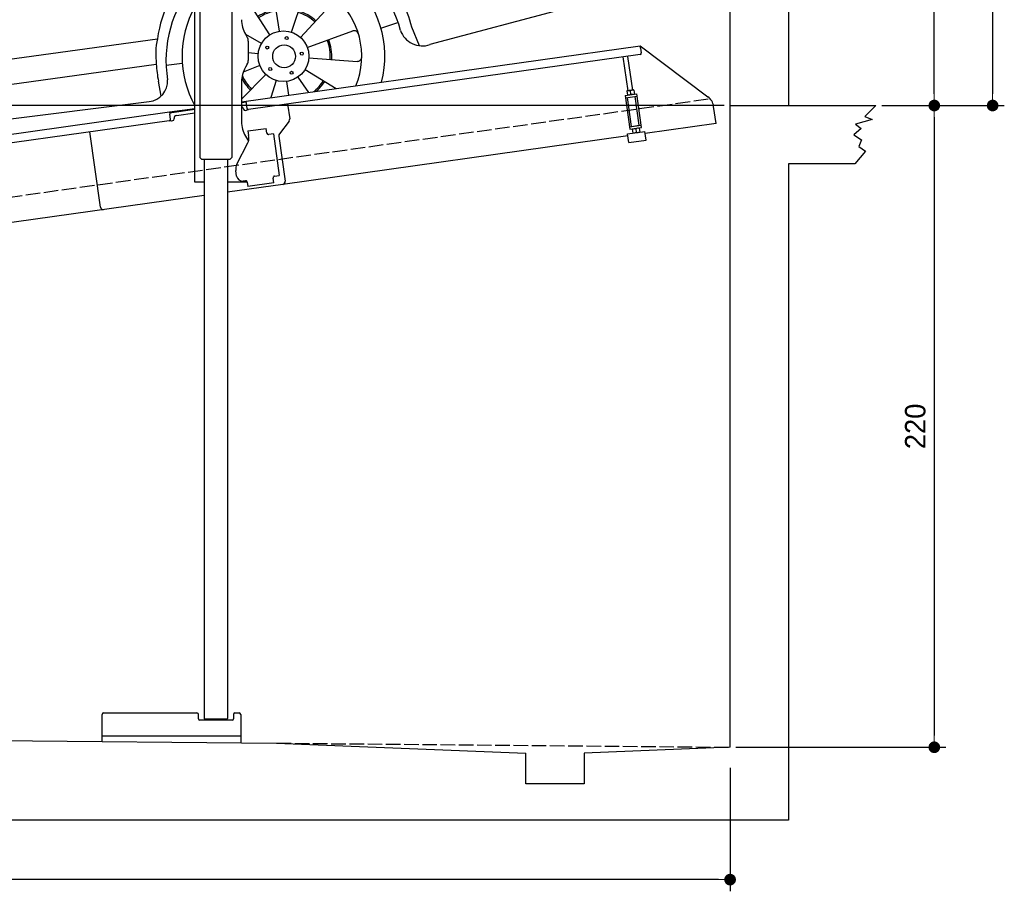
# Model space of a CAD drawing. Extents: x -311 to 6440, y -844 to 5924.
# Tile 3 of 5: x 3064 to 6440, y -844 to 2144. Entities that reach past the tile are written whole.
import ezdxf

# ---------------------------------------------------------------- set-up
doc = ezdxf.new("R2010")
doc.units = 0
doc.header["$LTSCALE"] = 10
doc.header["$MEASUREMENT"] = 0
doc.linetypes.add('GEN3', pattern=[6.25, 5, -1.25])
doc.layers.get('0').update_dxf_attribs({"linetype": 'CONTINUOUS'})
doc.layers.get('DEFPOINTS').update_dxf_attribs({"linetype": 'CONTINUOUS'})
for name, color, linetype in [('3', 6, 'GEN3'), ('CAR', 1, 'CONTINUOUS'), ('SICHTBARE_KANTEN_DIN_', 7, 'CONTINUOUS')]:
    doc.layers.add(name, color=color, linetype=linetype)
doc.layers.add('AM_0', color=7, linetype='CONTINUOUS', lineweight=30)
doc.layers.add('AM_5', color=3, linetype='CONTINUOUS', lineweight=15)
doc.dimstyles.new('KLAUS_DXF', dxfattribs={"dimscale": 20, "dimtxt": 3.5, "dimasz": 2, "dimexe": 2, "dimexo": 1, "dimgap": 1.5, "dimtad": 1, "dimlfac": 0.1, "dimdsep": 46, "dimtxsty": 'Standard', "dimblk": 'DOT', "dimcen": 2, "dimclrd": 256, "dimclre": 256, "dimclrt": 2, "dimadec": 0, "dimazin": 0, "dimtfac": 1, "dimtmove": 2, "dimatfit": 3, "dimfxl": 1, "dimtolj": 1, "dimarcsym": 0})

# ---------------------------------------------------------------- blocks, each defined once
blk = doc.blocks.new('_DOT')
at = {"color": 0, "linetype": 'ByBlock'}
blk.add_line((-0.5, 0), (-1, 0), dxfattribs=at)
at = {"color": 0, "linetype": 'ByBlock', "const_width": 0.5}
blk.add_lwpolyline([(-0.25, 0, 1), (0.25, 0, 1)], format="xyb", close=True, dxfattribs=at)
blk = doc.blocks.new('*D8')
at = {"layer": 'AM_5', "lineweight": -2, "transparency": 16777216}
for p, q in [((5479.5, 1850), (-240.5, 1850)), ((-200.5, -260), (-200.5, 1810)), ((179.5, -300), (-240.5, -300))]:
    blk.add_line(p, q, dxfattribs=at)
at = {"layer": 'DEFPOINTS', "color": 0, "transparency": 16777216}
for p in [(-200.5, 1850), (5499.5, 1850), (199.5, -300)]:
    blk.add_point(p, dxfattribs=at)
at = {"layer": 'AM_5', "lineweight": -2, "transparency": 16777216, "xscale": 40, "yscale": 40, "zscale": 40}
for p, rotation in [((-200.5, 1850), 90), ((-200.5, -300), 270)]:
    blk.add_blockref('_DOT', p, dxfattribs=dict(at, rotation=rotation))
at = {"layer": 'AM_5', "color": 2, "transparency": 16777216, "insert": (-265.5, 775), "char_height": 70, "attachment_point": 5, "rotation": 90}
blk.add_mtext('\\A1;215', dxfattribs=at)
blk = doc.blocks.new('*D9')
at = {"layer": 'AM_5', "lineweight": -2, "transparency": 16777216}
for p, q in [((179.5, 2850), (-240.5, 2850)), ((-200.5, 1890), (-200.5, 2810)), ((5479.5, 1850), (-240.5, 1850))]:
    blk.add_line(p, q, dxfattribs=at)
at = {"layer": 'DEFPOINTS', "color": 0, "transparency": 16777216}
for p in [(-200.5, 2850), (199.5, 2850), (5499.5, 1850)]:
    blk.add_point(p, dxfattribs=at)
at = {"layer": 'AM_5', "lineweight": -2, "transparency": 16777216, "xscale": 40, "yscale": 40, "zscale": 40}
for p, rotation in [((-200.5, 2850), 90), ((-200.5, 1850), 270)]:
    blk.add_blockref('_DOT', p, dxfattribs=dict(at, rotation=rotation))
at = {"layer": 'AM_5', "color": 2, "transparency": 16777216, "insert": (-265.5, 2350), "char_height": 70, "attachment_point": 5, "rotation": 90}
blk.add_mtext('\\A1;100', dxfattribs=at)
blk = doc.blocks.new('*D10')
at = {"layer": 'AM_5', "lineweight": -2, "transparency": 16777216}
for p, q in [((5719.5, 3950), (6239.5, 3950)), ((6199.5, 1890), (6199.5, 3910)), ((6219.5, 1850), (6239.5, 1850))]:
    blk.add_line(p, q, dxfattribs=at)
at = {"layer": 'DEFPOINTS', "color": 0, "transparency": 16777216}
for p in [(5699.5, 3950), (6199.5, 3950), (6199.5, 1850)]:
    blk.add_point(p, dxfattribs=at)
at = {"layer": 'AM_5', "lineweight": -2, "transparency": 16777216, "xscale": 40, "yscale": 40, "zscale": 40}
for p, rotation in [((6199.5, 3950), 90), ((6199.5, 1850), 270)]:
    blk.add_blockref('_DOT', p, dxfattribs=dict(at, rotation=rotation))
at = {"layer": 'AM_5', "color": 2, "transparency": 16777216, "insert": (6134.5, 2900), "char_height": 70, "attachment_point": 5, "rotation": 90}
blk.add_mtext('\\A1;210', dxfattribs=at)
blk = doc.blocks.new('*D11')
at = {"layer": 'AM_5', "lineweight": -2, "transparency": 16777216}
for p, q in [((6219.5, 1850), (6239.5, 1850)), ((6199.5, 1810), (6199.5, -310)), ((5519.5, -350), (6239.5, -350))]:
    blk.add_line(p, q, dxfattribs=at)
at = {"layer": 'DEFPOINTS', "color": 0, "transparency": 16777216}
for p in [(6199.5, 1850), (5499.5, -350), (6199.5, -350)]:
    blk.add_point(p, dxfattribs=at)
at = {"layer": 'AM_5', "lineweight": -2, "transparency": 16777216, "xscale": 40, "yscale": 40, "zscale": 40}
for p, rotation in [((6199.5, 1850), 90), ((6199.5, -350), 270)]:
    blk.add_blockref('_DOT', p, dxfattribs=dict(at, rotation=rotation))
at = {"layer": 'AM_5', "color": 2, "transparency": 16777216, "insert": (6134.5, 750), "char_height": 70, "attachment_point": 5, "rotation": 90}
blk.add_mtext('\\A1;220', dxfattribs=at)
blk = doc.blocks.new('*D12')
at = {"layer": 'AM_5', "lineweight": -2, "transparency": 16777216}
for p, q in [((199.5, -370), (199.5, -843.8)), ((5499.5, -420), (5499.5, -843.8)), ((5459.5, -803.8), (239.5, -803.8))]:
    blk.add_line(p, q, dxfattribs=at)
at = {"layer": 'DEFPOINTS', "color": 0, "transparency": 16777216}
for p in [(199.5, -350), (5499.5, -400), (199.5, -803.8)]:
    blk.add_point(p, dxfattribs=at)
at = {"layer": 'AM_5', "lineweight": -2, "transparency": 16777216, "xscale": 40, "yscale": 40, "zscale": 40, "rotation": 180}
blk.add_blockref('_DOT', (199.5, -803.8), dxfattribs=at)
at = {"layer": 'AM_5', "lineweight": -2, "transparency": 16777216, "xscale": 40, "yscale": 40, "zscale": 40}
blk.add_blockref('_DOT', (5499.5, -803.8), dxfattribs=at)
at = {"layer": 'AM_5', "color": 2, "transparency": 16777216, "insert": (2849.5, -738.8), "char_height": 70, "attachment_point": 5}
blk.add_mtext('\\A1;530', dxfattribs=at)
blk = doc.blocks.new('*D13')
at = {"layer": 'AM_5', "lineweight": -2, "transparency": 16777216}
for p, q in [((5519.5, 5400), (6439.5, 5400)), ((6399.5, 5360), (6399.5, 1890)), ((6019.5, 1850), (6439.5, 1850))]:
    blk.add_line(p, q, dxfattribs=at)
at = {"layer": 'DEFPOINTS', "color": 0, "transparency": 16777216}
for p in [(5499.5, 5400), (5999.5, 1850), (6399.5, 1850)]:
    blk.add_point(p, dxfattribs=at)
at = {"layer": 'AM_5', "lineweight": -2, "transparency": 16777216, "xscale": 40, "yscale": 40, "zscale": 40}
for p, rotation in [((6399.5, 5400), 90), ((6399.5, 1850), 270)]:
    blk.add_blockref('_DOT', p, dxfattribs=dict(at, rotation=rotation))
at = {"layer": 'AM_5', "color": 2, "transparency": 16777216, "insert": (6334.5, 3625), "char_height": 70, "attachment_point": 5, "rotation": 90}
blk.add_mtext('\\A1;355', dxfattribs=at)
blk = doc.blocks.new('Car200VanEG')
at = {"layer": 'CAR'}
for p, q in [((29554, 5533), (29644.2, 5203.4)), ((29518.3, 5448.3), (29644.2, 4935.9)), ((29642.4, 5463.9), (29644.2, 5457.7)), ((28811.4, 4789.7), (28827.1, 5360.5)), ((30684.3, 5037.8), (30754.4, 4960.9)), ((30742, 5062.9), (30799.4, 4981.1)), ((29804.2, 4937), (30377.2, 5017.9)), ((29804.2, 4901.5), (30486.3, 4999.8)), ((30486.3, 4999.8), (30653.3, 5024.4)), ((30653.3, 5024.4), (30724.5, 4947.4)), ((30416.3, 4934.3), (30432.2, 4992.1)), ((30416.3, 4934.3), (30618.8, 4795.7)), ((30724.5, 4947.4), (30760.1, 4806.3)), ((30754.4, 4960.9), (30792.2, 4811.8)), ((28811.4, 4789.7), (29644.2, 4908.5)), ((27473.8, 4565.4), (29644.2, 4878.4)), ((29729.7, 4890.7), (29729.7, 4890.7)), ((30835.2, 4826.9), (30866.4, 4658.6)), ((28734.5, 4747.2), (28676.2, 4551.8)), ((27462.7, 4376.3), (29644.2, 4691.5)), ((27605.2, 4629.3), (27883.5, 4667.2)), ((30914.1, 4306.6), (30915.2, 4471)), ((29934.4, 4229.2), (29908.9, 4393.2)), ((29867.5, 4267.5), (29810.6, 4355.7)), ((29975.5, 4225.7), (30028.3, 4383)), ((30006.6, 4207.3), (30118.9, 4329.5)), ((30914.1, 4306.6), (30450.1, 4183.1)), ((30912.4, 4305.1), (30903.2, 4303.7)), ((29900.6, 4216.4), (29867.5, 4267.5)), ((30281.7, 4238.9), (30340.1, 4259.4)), ((30029.5, 4173), (30185.4, 4229.8)), ((30414.3, 4179), (30387.3, 4242.5)), ((27627.7, 3941.8), (29515.6, 4203.1)), ((29872.3, 4186.4), (29818.3, 4217.2)), ((29861.3, 4152), (29827.2, 4155.4)), ((29545.2, 4112.3), (29600.8, 4119.5)), ((30034.6, 4137.2), (30200.1, 4125.7)), ((27652, 3860), (29511.9, 4116.2)), ((29867, 4111.1), (29809.8, 4088.4)), ((30022, 4098), (30128.9, 4032.6)), ((29528.2, 4006.8), (29519, 4057.8)), ((29887.1, 4081), (29804.2, 3996)), ((29922.6, 4060.1), (29905, 4002.2)), ((29958.6, 4057), (29964.6, 4009.5)), ((29997.1, 4071.7), (30033.3, 4019.2)), ((26432.8, 4023.8), (26384.6, 4016.7)), ((27227, 3848.7), (27201.4, 4012.7)), ((27268.1, 3845.2), (27320.9, 4002.5)), ((27732.4, 3771), (29487.4, 3987.6)), ((28751.2, 4011.6), (28791.1, 3909)), ((27160.1, 3887), (27103.2, 3975.2)), ((27299.2, 3826.8), (27411.4, 3949)), ((27164.8, 3805.9), (27020.8, 3888.1)), ((27193.2, 3835.9), (27160.1, 3887)), ((27322.1, 3792.5), (27478, 3849.3)), ((27570.2, 3870), (27619.1, 3877.4)), ((27153.8, 3771.5), (27019.4, 3784.9)), ((27327.1, 3756.7), (27492.6, 3745.2)), ((27159.6, 3730.6), (27005, 3669.1)), ((27314.6, 3717.5), (27421.5, 3652.1)), ((27179.7, 3700.5), (27086.5, 3605.1)), ((27215.2, 3679.6), (27197.3, 3620.6)), ((27289.7, 3691.2), (27325.9, 3638.7)), ((27251.2, 3676.5), (27257.1, 3629))]:
    blk.add_line(p, q, dxfattribs=at)
for points in [[(28761.3, 5427.7), (28734.5, 4747.2)], [(27863.9, 4698.5), (27882.5, 4667.3), (28655.6, 4784.3), (28704.2, 5343.7), (28238.8, 5261.3)], [(27758.3, 4871.4), (27772.9, 4847.7)]]:
    blk.add_lwpolyline(points, dxfattribs=at)
blk.add_lwpolyline([(30175.4, 4900.1), (30264.2, 4912.6, -0.414214), (30304.9, 4882), (30308.9, 4853.6, -0.414214), (30278.2, 4812.9), (30189.4, 4800.5, -0.414214), (30148.7, 4831.1), (30144.7, 4859.5, -0.414214)], format="xyb", close=True, dxfattribs=at)
for centre, radius in [((29947.8, 4143.3), 87), ((29958.8, 4205.5), 5.16), ((29892, 4173), 5.16), ((29950, 4142.8), 39.2), ((30010.4, 4152.1), 5.16), ((29902.3, 4099.4), 5.16), ((29975.5, 4086.5), 5.16), ((27240.4, 3762.8), 87), ((27251.4, 3825), 5.16), ((27184.6, 3792.5), 5.16), ((27240.4, 3762.8), 39.2), ((27303, 3771.6), 5.16), ((27194.9, 3718.9), 5.16), ((27268.1, 3706), 5.16)]:
    blk.add_circle(centre, radius, dxfattribs=at)
for centre, radius, start, end in [((30794.8, -7277.3), 12953.5, 94.31828, 94.38589), ((30077, -2253.4), 7897, 90.47095, 91.86937), ((30165.6, -5629.4), 11274.2, 89.02739, 90.33277), ((30794.8, -7277.3), 12953.5, 95.09603, 101.31232), ((31764.9, -13496.1), 19159.9, 96.35477, 100.48979), ((30034.9, -1376.9), 6844.8, 94.32835, 100.16386), ((30525.1, 6009.8), 1081, 264.2206, 280.6302), ((29681.6, 4299.2), 494.8, 94.3341, 109.3655), ((29716.1, 4107.9), 671.8, 96.1511, 106.818), ((31109, 4691.5), 244.8, 187.7196, 214.111), ((28643.6, 4157.9), 494.8, 88.0835, 109.3655), ((28678.2, 3966.6), 671.8, 91.4914, 106.818), ((29955.2, 4140.6), 444, 36.5858, 109.8823), ((29953.4, 4130.2), 408.4, 14.4326, 111.4326), ((30861.8, 4507.4), 64.6, 325.6774, 46.4713), ((29947.8, 4143.3), 347.8, 345.1978, 114.3921), ((29955.2, 4140.6), 444, 134.4658, 171.9154), ((29953.4, 4130.2), 408.4, 139.2202, 189.6303), ((29947.8, 4143.3), 268.3, 337.8454, 122.3639), ((29894, 4390.8), 15, 8.8571, 102.2519), ((30042.6, 4378.2), 15, 68.0338, 161.4286), ((29823.2, 4363.9), 15, 119.4624, 212.8571), ((30107.8, 4339.7), 15, 317.4286, 50.8233), ((29955.2, 4140.6), 444, 13.2603, 26.093), ((29947.8, 4143.3), 347.8, 150.8132, 209.1868), ((29950, 4142.8), 163.4, 99.6165, 123.423), ((29950, 4142.8), 158.4, 99.6165, 123.423), ((29950, 4142.8), 158.4, 48.1476, 72.2472), ((29950, 4142.8), 163.4, 48.1476, 72.2472), ((30190.5, 4215.7), 15, 16.6053, 110), ((30423.9, 4258), 79.4, 199.1427, 289.2887), ((27239.8, 3777.4), 421.3, 22.9636, 135.4753), ((29950, 4142.8), 158.4, 356.1373, 20.4549), ((29950, 4142.8), 163.4, 356.1373, 20.4549), ((27241.3, 3759.3), 396, 11.2769, 139.6616), ((30201.1, 4140.6), 15, 266, 359.3947), ((27240.4, 3762.8), 347.8, 345.1978, 149.9164), ((29955.2, 4140.6), 444, 183.1516, 190.7592), ((29479.2, 4058.8), 71.6, 276.5752, 2.5205), ((29950, 4142.8), 163.4, 201.2391, 201.2536), ((29950, 4142.8), 163.4, 207.3918, 225.0075), ((29950, 4142.8), 158.4, 204.9156, 225.0075), ((29950, 4142.8), 158.4, 310.2523, 328.3201), ((29950, 4142.8), 163.4, 312.9326, 328.3201), ((27240.4, 3762.8), 268.3, 337.8454, 160.9349), ((27186.6, 4010.3), 15, 8.8571, 102.2519), ((27115.8, 3983.4), 15, 119.4624, 212.8571), ((27335.1, 3997.7), 15, 68.0338, 161.4286), ((27400.4, 3959.2), 15, 317.4286, 50.8233), ((27242.6, 3762.3), 163.4, 99.6165, 123.423), ((27242.6, 3762.3), 158.4, 99.6165, 123.423), ((27242.6, 3762.3), 163.4, 48.1476, 72.2472), ((27013.3, 3875.1), 15, 60.2857, 153.6805), ((27242.6, 3762.3), 158.4, 48.1476, 72.2472), ((27483.1, 3835.2), 15, 16.6053, 110), ((21558.7, 1884.8), 6405.5, 17.15784, 17.96084), ((27242.6, 3762.3), 163.4, 150.5135, 174.1727), ((27242.6, 3762.3), 158.4, 150.5135, 174.1727), ((27242.6, 3762.3), 158.4, 356.1373, 20.4549), ((27242.6, 3762.3), 163.4, 356.1373, 20.4549), ((27712.3, 3852.6), 84, 190.8184, 283.84), ((27493.7, 3760.1), 15, 266, 359.3947), ((27240.4, 3762.8), 268.3, 183.709, 204.9178), ((27242.6, 3762.3), 163.4, 201.2391, 225.0075), ((27242.6, 3762.3), 158.4, 201.2391, 225.0075), ((27011, 3655.3), 15, 110.1125, 208.5005), ((27240.4, 3762.8), 268.3, 204.9178, 218.1546), ((27242.6, 3762.3), 158.4, 310.2523, 328.3201), ((27242.6, 3762.3), 163.4, 312.9326, 328.3201), ((27240.4, 3762.8), 347.8, 210.0836, 210.8022)]:
    blk.add_arc(centre, radius, start, end, dxfattribs=at)
for centre, major_axis, ratio, start_param, end_param in [((29608.6, 4774.3), (91.2, 14.3), 0.413356, 1.106013, 5.047764), ((26616.5, 3737.6), (-1, 44.1), 0.466142, 5.236347, 6.256771), ((26616.5, 3737.6), (-0.1, -50.8), 0.500238, 2.161796, 2.736969), ((26616.5, 3737.6), (-0.1, -50.8), 0.500238, 4.558414, 4.755891), ((26616.5, 3737.6), (-1, 44.1), 0.466142, 7.66479, 7.89262), ((26616.5, 3737.6), (-1, 44.1), 0.466142, 4.653289, 4.881118), ((26616.5, 3737.6), (-0.1, -50.8), 0.500238, 1.529499, 1.726976)]:
    blk.add_ellipse(centre, major_axis=major_axis, ratio=ratio, start_param=start_param, end_param=end_param, dxfattribs=at)
blk.add_ellipse((28570.6, 4633), major_axis=(91.2, 14.3), ratio=0.413356, dxfattribs=at)
at = {"layer": 'CAR', "extrusion": (0, 0, -1)}
for major_axis, ratio, start_param, end_param in [((-0.1, 50.8), 0.500238, 1.529499, 4.755891), ((-1, -44.1), 0.466142, 4.653289, 7.89262)]:
    blk.add_ellipse((26616.5, 3733.3), major_axis=major_axis, ratio=ratio, start_param=start_param, end_param=end_param, dxfattribs=at)
at = {"layer": 'CAR'}
for points in [[(29804.2, 5730.6), (29852.4, 5734.2), (29900.6, 5737.6), (29948.8, 5741.1)], [(29804.2, 5681.6), (29840.4, 5684), (29876.6, 5686.4), (29912.8, 5688.8)], [(29804.2, 5482.3), (29953.2, 5497.9), (30074, 5504.2), (30192.2, 5487.5)], [(29642.4, 5463.9), (29643, 5464), (29643.6, 5464), (29644.2, 5464.1)], [(26679.4, 4525.7), (26591.5, 4493.9), (26515.7, 4447.6), (26469.5, 4376.9)], [(26607.7, 4394.9), (26631.5, 4394.1), (26655.5, 4395), (26679.4, 4396.7)], [(26464, 4287), (26545.2, 4261.3), (26615.5, 4254.6), (26679.4, 4257)], [(26525.9, 4270.5), (26581.5, 4269.9), (26637.1, 4269.3), (26679.4, 4286.5)], [(26532.6, 4207), (26579.9, 4196.5), (26629.7, 4198.3), (26679.4, 4200.2)], [(26647.5, 3824.3), (26652.2, 3824.7), (26656.8, 3825.1), (26661.4, 3825.5)]]:
    blk.add_open_spline(points, degree=3, dxfattribs=at)
for points in [[(29948.8, 5741.1), (30011.4, 5725.8), (30100.5, 5644.1)], [(29912.8, 5688.8), (29976.8, 5673.9), (30012.1, 5643.4)], [(30214.4, 5644.8), (30269.8, 5690), (30298.7, 5703.6)], [(30247.1, 5644.7), (30302.5, 5689.9), (30331.4, 5703.5)], [(30357, 5643.1), (30423.3, 5694.6), (30449.3, 5703.1)], [(30449.3, 5703.1), (30502.3, 5621.1), (30742, 5062.9)], [(30012.1, 5643.4), (30019.5, 5637.8), (30093.4, 5638.3), (30100.5, 5644.1)], [(30357, 5643.1), (30384.2, 5604.9), (30653.3, 5024.4)], [(30414.3, 5589.5), (30456.7, 5622.8), (30490.1, 5640.2)], [(30425.7, 5573.3), (30468.1, 5606.6), (30500.3, 5623.3)], [(30414.3, 5589.5), (30467, 5508.4), (30514.4, 5422.6), (30564.2, 5309.1), (30612.4, 5185.3), (30633.7, 5121.6), (30648.1, 5078.4)], [(28148.5, 5398.8), (28241.4, 5498), (28406.6, 5557.4)], [(30233.1, 5565.9), (30297.3, 5463), (30486, 4999.8)], [(28253.8, 5424.6), (28299.5, 5466.8), (28445.9, 5516.4)], [(30192.2, 5487.5), (30303, 5260), (30377.2, 5017.9)], [(28148.5, 5398.8), (28158.4, 5396.7), (28251.2, 5420), (28253.8, 5424.6)], [(30642.2, 5096.1), (30716.7, 5126.4), (30719.2, 5128.3)], [(30648.1, 5078.4), (30723, 5108.8), (30725.3, 5110.5)], [(30653.3, 5024.4), (30742, 5062.9)], [(30724.5, 4947.4), (30799.4, 4981.1)], [(30799.4, 4981.1), (30835.2, 4826.9)], [(27667.4, 4872.6), (27556.9, 4719.5), (27469.8, 4557)], [(27757.9, 4870.6), (27609.6, 4644.4), (27605.2, 4629.3)], [(27849.6, 4871.2), (27767.3, 4842.4), (27733.9, 4676.3), (27810.6, 4680), (27846.5, 4686.3), (27849.6, 4871.2)], [(30760.1, 4806.3), (30816.7, 4818.6), (30835.2, 4826.9)], [(30618.8, 4795.7), (30710, 4799.5), (30760.1, 4806.3)], [(27328.7, 4664.5), (27242.6, 4752.1), (27239.9, 4760.1)], [(27358.6, 4689.9), (27296.1, 4747.3), (27274.3, 4779.9)], [(27469.8, 4557), (27430.9, 4372.3), (27499.6, 4109.1)], [(28676.2, 4551.8), (28695.8, 4258.7), (28737, 4095.3)], [(26446.4, 4411.1), (26456, 4388), (26500.6, 4360.8)], [(26540.7, 4353.5), (26559.2, 4383.9), (26607.7, 4394.9)], [(30311.6, 4405.3), (30340.5, 4373.3), (30353.9, 4335.9)], [(26420, 4341.8), (26434.6, 4301.5), (26463.6, 4290.7)], [(26457.3, 4268.1), (26445.6, 4201), (26433.8, 4093.1), (26432.8, 4023.8)], [(29515.6, 4203.1), (29509.8, 4158.7), (29511.9, 4116.2)], [(28737, 4095.3), (28739.2, 4052.2), (28751.2, 4011.6)], [(27627.7, 3941.8), (27635.2, 3901.2), (27652, 3860)]]:
    blk.add_spline(points, degree=3, dxfattribs=at)
for points, knots in [([(28406.6, 5557.4), (28690.2, 5603.6), (29101.1, 5670.6), (29515.5, 5707.9), (29644.2, 5718.3)], [0, 0, 0, 0, 861.375884, 1248.40783, 1248.40783, 1248.40783, 1248.40783]), ([(30047.7, 5702.2), (30065.5, 5702.6), (30199.3, 5705.4), (30333.2, 5704.2), (30449.3, 5703.1)], [1638.483085, 1638.483085, 1638.483085, 1638.483085, 1691.659952, 2040.088599, 2040.088599, 2040.088599, 2040.088599]), ([(28445.9, 5516.4), (28711.8, 5560.9), (29109.4, 5627.4), (29510.9, 5660.9), (29644.2, 5670.6)], [0, 0, 0, 0, 807.968467, 1208.698411, 1208.698411, 1208.698411, 1208.698411]), ([(29804.2, 5561.7), (29872.2, 5567.4), (30014.9, 5576.9), (30158, 5570.5), (30233, 5567.1)], [93.233169, 93.233169, 93.233169, 93.233169, 297.701416, 522.489382, 522.489382, 522.489382, 522.489382]), ([(27274.3, 4779.9), (27521.2, 5055.6), (27679.5, 5202), (27946.1, 5430.1), (28123.8, 5479.4), (28246.5, 5501.5)], [0, 0, 0, 0, 483.426824, 685.431456, 1036.760776, 1036.760776, 1036.760776, 1036.760776]), ([(28148.9, 5398.7), (28090.4, 5380.3), (27865.4, 5296.5), (27643.7, 4994.3), (27436.7, 4788), (27358.6, 4689.9)], [96.913533, 96.913533, 96.913533, 96.913533, 278.898782, 817.834272, 1161.503968, 1161.503968, 1161.503968, 1161.503968]), ([(27667.4, 4872.6), (27883.3, 5119.3), (28024.9, 5286.2), (28231.1, 5337.6), (28334.8, 5354.1)], [0, 0, 0, 0, 330.131982, 635.722273, 635.722273, 635.722273, 635.722273]), ([(27893.1, 5271.3), (27877.3, 5280.1), (27850.5, 5297.3), (27840, 5326.9), (27837.3, 5334.5)], [10.674142, 10.674142, 10.674142, 10.674142, 77.601445, 103.277048, 103.277048, 103.277048, 103.277048]), ([(27927, 5296), (27909.9, 5305.5), (27884.2, 5322.7), (27875.1, 5352.1), (27872.3, 5360.9)], [14.298687, 14.298687, 14.298687, 14.298687, 77.601445, 104.69214, 104.69214, 104.69214, 104.69214]), ([(27758.7, 4872), (27864.2, 4993), (27963.9, 5094.6), (28061.1, 5206.6), (28238.8, 5261.3)], [51.837869, 51.837869, 51.837869, 51.837869, 326.184948, 523.253478, 523.253478, 523.253478, 523.253478]), ([(29804.2, 4713.6), (29853.1, 4720), (30123.8, 4754.8), (30395.9, 4777.3), (30618.8, 4795.7)], [97.14816, 97.14816, 97.14816, 97.14816, 245.101736, 915.976386, 915.976386, 915.976386, 915.976386]), ([(27274.3, 4779.9), (27242.3, 4761.6), (27137.2, 4701.5), (27023.7, 4677.2), (26939.4, 4659.3)], [0, 0, 0, 0, 109.747607, 360.213047, 360.213047, 360.213047, 360.213047]), ([(27289.5, 4693.3), (27151, 4609.4), (27048.9, 4600.4), (26941.5, 4585), (26939.4, 4584.7)], [225.459425, 225.459425, 225.459425, 225.459425, 551.768425, 558.278018, 558.278018, 558.278018, 558.278018]), ([(27358.6, 4689.9), (27346.2, 4679.1), (27230.3, 4577.5), (27082.5, 4556.4), (26939.4, 4533.4)], [0, 0, 0, 0, 49.283882, 459.230584, 459.230584, 459.230584, 459.230584]), ([(26679.4, 4589.3), (26572, 4548.3), (26462.9, 4478.4), (26425.3, 4358.9), (26420, 4341.8)], [609.768241, 609.768241, 609.768241, 609.768241, 928.569881, 981.873064, 981.873064, 981.873064, 981.873064]), ([(30311.6, 4405.3), (30430.9, 4422.4), (30602.4, 4447.4), (30807.2, 4490.2), (30879.1, 4536.7), (30906.3, 4554.2)], [25.337326, 25.337326, 25.337326, 25.337326, 388.316005, 547.049411, 643.535035, 643.535035, 643.535035, 643.535035]), ([(26679.4, 4474.3), (26584.1, 4440.3), (26491, 4381.6), (26460.9, 4280.2), (26457.3, 4268.1)], [702.344395, 702.344395, 702.344395, 702.344395, 979.246731, 1016.984444, 1016.984444, 1016.984444, 1016.984444]), ([(30353.9, 4335.9), (30463.2, 4353.4), (30635.5, 4376.7), (30826.2, 4416.3), (30895, 4458.6), (30915.2, 4471)], [44.865701, 44.865701, 44.865701, 44.865701, 389.425655, 559.402021, 630.252465, 630.252465, 630.252465, 630.252465]), ([(26939.4, 4297.6), (27088.9, 4324), (27258.2, 4343.2), (27433.5, 4371.6), (27462.7, 4376.3)], [474.347668, 474.347668, 474.347668, 474.347668, 917.169914, 1005.865648, 1005.865648, 1005.865648, 1005.865648]), ([(26420, 4341.8), (26402.5, 4230.8), (26384.9, 4105.9), (26382.6, 3953.5), (26382.7, 3929.8)], [0, 0, 0, 0, 337.666223, 399.864808, 399.864808, 399.864808, 399.864808]), ([(26540.7, 4353.5), (26534.8, 4337.8), (26520.6, 4290.4), (26527.8, 4240), (26532.7, 4206.3)], [46.535565, 46.535565, 46.535565, 46.535565, 96.394228, 196.057855, 196.057855, 196.057855, 196.057855]), ([(26404.2, 4240.6), (26407, 4227.3), (26413.3, 4205.3), (26435.3, 4199.6), (26445, 4197.4)], [6.485254, 6.485254, 6.485254, 6.485254, 43.428998, 71.206171, 71.206171, 71.206171, 71.206171]), ([(26393.3, 4145.9), (26396, 4134.3), (26403, 4114.3), (26424.3, 4109.1), (26434.5, 4106.9)], [10.614587, 10.614587, 10.614587, 10.614587, 43.428998, 72.577606, 72.577606, 72.577606, 72.577606]), ([(26386.3, 4057.3), (26388.9, 4048.3), (26396.7, 4031.2), (26416.8, 4026.9), (26432.8, 4023.8)], [17.07622, 17.07622, 17.07622, 17.07622, 43.428998, 74.410059, 74.410059, 74.410059, 74.410059]), ([(26383.5, 3850.4), (26379.2, 3862.9), (26371.2, 3889.3), (26378.9, 3916.1), (26383, 3930.2)], [6.65009, 6.65009, 6.65009, 6.65009, 45.105305, 88.226846, 88.226846, 88.226846, 88.226846]), ([(26383, 3930.2), (26386.4, 3929.3), (26479.6, 3902.7), (26576.2, 3901), (26670.4, 3908.2)], [0, 0, 0, 0, 10.584744, 290.561006, 290.561006, 290.561006, 290.561006]), ([(26425.7, 3745.4), (26427.3, 3742.1), (26428.9, 3738.7), (26430.6, 3735.4), (26430.6, 3735.4), (26430.6, 3735.4), (26430.6, 3735.4), (26445.7, 3705.3), (26460.8, 3675.2), (26475.9, 3645.1)], [93.491693, 93.491693, 93.491693, 93.491693, 103.802254, 103.802254, 103.802254, 103.805183, 103.805183, 103.805183, 198.143796, 198.143796, 198.143796, 198.143796]), ([(26475.9, 3645.1), (26497.6, 3640.2), (26519.2, 3635.3), (26540.9, 3630.4), (26540.9, 3630.4), (26540.9, 3630.4), (26540.9, 3630.4), (26573, 3623.2), (26610.7, 3625.9), (26649.4, 3630.4), (26649.4, 3630.4), (26649.4, 3630.4), (26649.4, 3630.4), (26659.4, 3631.6), (26669.4, 3632.8), (26679.4, 3633.9)], [198.143796, 198.143796, 198.143796, 198.143796, 270.477295, 270.477295, 270.477295, 270.483267, 270.483267, 270.483267, 377.868138, 377.868138, 377.868138, 377.869175, 377.869175, 377.869175, 405.678835, 405.678835, 405.678835, 405.678835])]:
    blk.add_open_spline(points, degree=3, knots=knots, dxfattribs=at)

msp = doc.modelspace()

# ---------------------------------------------------------------- linework, layer by layer
for p, q in [((5699.503, 5600.005), (5699.503, 1850.005)), ((3791.699, 3677.911), (3791.812, 1671.652)), ((3664.715, 1587.64), (3664.715, 3457.64)), ((3681.711, 3457.64), (3681.812, 1671.629)), ((3838.112, 2094.272), (3844.366, 2083.441)), ((3847.715, 2070.941), (3847.715, 2004.338)), ((3824.715, 1862.792), (5191.605, 2054.896)), ((5192.718, 2046.974), (5191.605, 2054.896)), ((5191.605, 2054.896), (5423.542, 1880.119)), ((5192.718, 2046.974), (5195.084, 2030.139)), ((3844.366, 1991.838), (3838.112, 1981.008)), ((5190.829, 2024.492), (3849.015, 1835.912)), ((5149.635, 1900.856), (5133.393, 2016.42)), ((5165.479, 1903.082), (5149.237, 2018.647)), ((3824.715, 1931.008), (3824.715, 1794.697)), ((5146.416, 1900.403), (5145.734, 1899.87)), ((5145.734, 1899.87), (5147.673, 1886.072)), ((5168.697, 1903.535), (5146.416, 1900.403)), ((5159.407, 1888.803), (5157.766, 1900.479)), ((5168.697, 1903.535), (5169.5, 1903.21)), ((5169.5, 1903.21), (5171.439, 1889.412)), ((3840.446, 1860.963), (3824.715, 1858.753)), ((3843.368, 1840.168), (3839.889, 1864.925)), ((5139.811, 1884.53), (5179.422, 1890.096)), ((5139.811, 1884.53), (5156.094, 1768.668)), ((5140.925, 1876.607), (5180.535, 1882.174)), ((5161.328, 1778.492), (5147.411, 1877.519)), ((5148.476, 1885.747), (5147.673, 1886.072)), ((5170.757, 1888.879), (5171.439, 1889.412)), ((5187.966, 1782.236), (5174.049, 1881.263)), ((5195.705, 1774.235), (5179.422, 1890.096)), ((959.991, 1460.181), (3577.468, 1828.044)), ((3577.468, 1828.044), (3664.715, 1840.305)), ((3577.468, 1828.044), (3578.581, 1820.121)), ((3664.715, 1836.266), (3578.025, 1824.083)), ((3601.836, 1816.321), (3664.715, 1825.158)), ((3830.99, 1838.428), (3831.129, 1837.438)), ((3836.776, 1833.182), (3841.728, 1833.878)), ((3982.702, 1854.701), (3989.78, 1804.338)), ((5451.216, 1788.433), (5442.964, 1847.146)), ((5999.51, 1850.005), (5961.803, 1812.157)), ((3576.692, 1797.64), (959.991, 1429.886)), ((3580.947, 1803.287), (3578.581, 1820.121)), ((3584.258, 1797.693), (3589.209, 1798.389)), ((3593.465, 1804.036), (3593.326, 1805.027)), ((3987.863, 1796.928), (3954.55, 1752.719)), ((5986.079, 1802.168), (5929.673, 1785.756)), ((5961.803, 1812.157), (5986.079, 1802.168)), ((3340.553, 1501.897), (3304.368, 1759.367)), ((3340.553, 1501.897), (3304.368, 1759.367)), ((3846.658, 1762.873), (3909.044, 1771.641)), ((3846.658, 1762.873), (3848.884, 1747.029)), ((3911.271, 1755.797), (3909.044, 1771.641)), ((3911.271, 1755.797), (3911.41, 1754.807)), ((5148.251, 1752.62), (5207.668, 1760.971)), ((5154.981, 1776.59), (5194.592, 1782.157)), ((5156.094, 1768.668), (5195.705, 1774.235)), ((5161.328, 1778.492), (5187.966, 1782.236)), ((5164.759, 1769.886), (5164.077, 1769.353)), ((5164.077, 1769.353), (5166.016, 1755.554)), ((5166.819, 1755.23), (5166.016, 1755.554)), ((5166.864, 1778.26), (5166.725, 1779.251)), ((5176.109, 1769.961), (5177.75, 1758.286)), ((5182.709, 1780.487), (5182.569, 1781.477)), ((5187.04, 1773.017), (5187.843, 1772.693)), ((5187.843, 1772.693), (5189.782, 1758.895)), ((5189.1, 1758.361), (5189.782, 1758.895)), ((5211.843, 1731.263), (5207.668, 1760.971)), ((5451.216, 1788.433), (5208.6, 1754.336)), ((5948.951, 1770.772), (5923.961, 1750.079)), ((5929.673, 1785.756), (5948.951, 1770.772)), ((3808.53, 1648.529), (3846, 1722.069)), ((3838.112, 1744.697), (3848.154, 1727.305)), ((3849.474, 1742.83), (3848.884, 1747.029)), ((3917.058, 1750.551), (3918.048, 1750.69)), ((3933.892, 1752.917), (3918.048, 1750.69)), ((3933.892, 1752.917), (3953.933, 1610.319)), ((3952.633, 1745.309), (3974.325, 1590.968)), ((5149.184, 1745.986), (3965.814, 1579.674)), ((5152.427, 1722.912), (5148.251, 1752.62)), ((5152.427, 1722.912), (5211.843, 1731.263)), ((5923.961, 1750.079), (5950.379, 1732.954)), ((5950.379, 1732.954), (5940.383, 1709.407)), ((5963.231, 1692.995), (5926.817, 1650.005)), ((5940.383, 1709.407), (5963.231, 1692.995)), ((3688.804, 1664.638), (3681.803, 1671.637)), ((3784.804, 1664.643), (3688.804, 1664.638)), ((3696.812, 1664.638), (3696.92, -251.394)), ((3776.812, 1664.643), (3776.916, -251.326)), ((3784.804, 1664.643), (3791.812, 1671.652)), ((3807.839, 1607.963), (3805.056, 1627.769)), ((5699.503, 1650.005), (5699.503, -599.995)), ((5926.817, 1650.005), (5699.503, 1650.005)), ((3696.808, 1587.64), (3664.715, 1587.64)), ((3844.02, 1587.64), (3776.808, 1587.64)), ((3838.35, 1592.055), (3830.428, 1590.941)), ((3843.997, 1587.799), (3846.085, 1572.945)), ((3932.843, 1602.305), (3932.982, 1601.315)), ((3935.209, 1585.471), (3932.982, 1601.315)), ((3938.089, 1608.092), (3937.099, 1607.953)), ((3938.089, 1608.092), (3953.933, 1610.319)), ((3965.814, 1579.674), (3776.81, 1553.111)), ((3935.209, 1585.471), (3846.085, 1572.945)), ((3696.811, 1541.868), (959.991, 1157.233)), ((3351.885, -232.358), (3671.885, -232.358)), ((3801.885, -232.358), (3816.885, -232.358)), ((3346.885, -330.259), (3346.885, -237.358)), ((3676.885, -252.358), (3676.885, -237.358)), ((3791.885, -257.358), (3681.885, -257.358)), ((3697.886, -252.361), (3696.886, -251.361)), ((3697.886, -252.361), (3775.886, -252.356)), ((3710.886, -252.36), (3710.886, -257.358)), ((3762.886, -252.357), (3762.886, -257.358)), ((3775.886, -252.356), (3776.916, -251.326)), ((3796.885, -237.358), (3796.885, -252.358)), ((3821.885, -237.358), (3821.885, -334.826)), ((199.51, -299.995), (3944.51, -336.005)), ((3821.885, -312.358), (3346.885, -312.358)), ((3944.51, -336.005), (4799.51, -370.083)), ((4799.51, -474.995), (4799.51, -370.083)), ((5499.51, -349.995), (4999.056, -370.083)), ((4999.056, -370.083), (4999.51, -474.995)), ((4999.51, -474.995), (4799.51, -474.995)), ((5699.503, -599.995), (-0.481, -599.995))]:
    msp.add_line(p, q)
msp.add_polyline3d([(3843.994, 1587.803, 0), (3843.994, 1587.803, 0), (3843.994, 1587.813, 0), (3843.994, 1587.823, 0), (3843.994, 1587.833, 0), (3843.994, 1587.833, 0), (3843.994, 1587.843, 0), (3843.994, 1587.853, 0), (3843.984, 1587.863, 0), (3843.984, 1587.863, 0), (3843.984, 1587.873, 0), (3843.984, 1587.883, 0), (3843.984, 1587.893, 0), (3843.984, 1587.903, 0), (3843.984, 1587.903, 0), (3843.984, 1587.913, 0), (3843.974, 1587.923, 0), (3843.974, 1587.933, 0), (3843.974, 1587.933, 0), (3843.974, 1587.943, 0), (3843.974, 1587.953, 0), (3843.974, 1587.963, 0), (3843.974, 1587.963, 0), (3843.974, 1587.973, 0), (3843.964, 1587.983, 0), (3843.964, 1587.993, 0), (3843.964, 1588.003, 0), (3843.964, 1588.003, 0), (3843.964, 1588.013, 0), (3843.964, 1588.023, 0), (3843.964, 1588.033, 0), (3843.954, 1588.033, 0), (3843.954, 1588.043, 0), (3843.954, 1588.053, 0), (3843.954, 1588.063, 0), (3843.954, 1588.063, 0), (3843.954, 1588.073, 0), (3843.944, 1588.083, 0), (3843.944, 1588.093, 0), (3843.944, 1588.103, 0), (3843.944, 1588.103, 0), (3843.944, 1588.113, 0), (3843.944, 1588.123, 0), (3843.944, 1588.133, 0), (3843.934, 1588.133, 0), (3843.934, 1588.143, 0), (3843.934, 1588.153, 0), (3843.934, 1588.163, 0), (3843.934, 1588.163, 0), (3843.934, 1588.173, 0), (3843.924, 1588.183, 0), (3843.924, 1588.193, 0), (3843.924, 1588.203, 0), (3843.924, 1588.203, 0), (3843.924, 1588.213, 0), (3843.924, 1588.223, 0), (3843.914, 1588.233, 0), (3843.914, 1588.233, 0), (3843.914, 1588.243, 0), (3843.914, 1588.253, 0), (3843.914, 1588.263, 0), (3843.904, 1588.273, 0), (3843.904, 1588.273, 0), (3843.904, 1588.283, 0), (3843.904, 1588.293, 0), (3843.904, 1588.303, 0), (3843.894, 1588.303, 0), (3843.894, 1588.313, 0), (3843.894, 1588.323, 0), (3843.894, 1588.333, 0), (3843.894, 1588.333, 0), (3843.894, 1588.343, 0), (3843.884, 1588.353, 0), (3843.884, 1588.363, 0), (3843.884, 1588.373, 0), (3843.884, 1588.373, 0), (3843.884, 1588.383, 0), (3843.874, 1588.393, 0), (3843.874, 1588.403, 0), (3843.874, 1588.403, 0), (3843.874, 1588.413, 0), (3843.864, 1588.423, 0), (3843.864, 1588.433, 0), (3843.864, 1588.433, 0), (3843.864, 1588.443, 0), (3843.864, 1588.453, 0), (3843.854, 1588.463, 0), (3843.854, 1588.473, 0), (3843.854, 1588.473, 0), (3843.854, 1588.483, 0), (3843.854, 1588.493, 0), (3843.844, 1588.503, 0), (3843.844, 1588.503, 0), (3843.844, 1588.513, 0), (3843.844, 1588.523, 0), (3843.834, 1588.533, 0), (3843.834, 1588.533, 0), (3843.834, 1588.543, 0), (3843.834, 1588.553, 0), (3843.824, 1588.563, 0), (3843.824, 1588.573, 0), (3843.824, 1588.573, 0), (3843.824, 1588.583, 0), (3843.824, 1588.593, 0), (3843.814, 1588.603, 0), (3843.814, 1588.603, 0), (3843.814, 1588.613, 0), (3843.814, 1588.623, 0), (3843.804, 1588.633, 0), (3843.804, 1588.633, 0), (3843.804, 1588.643, 0), (3843.804, 1588.653, 0), (3843.794, 1588.663, 0), (3843.794, 1588.673, 0), (3843.794, 1588.673, 0), (3843.794, 1588.683, 0), (3843.784, 1588.693, 0), (3843.784, 1588.703, 0), (3843.784, 1588.703, 0), (3843.784, 1588.713, 0), (3843.774, 1588.723, 0), (3843.774, 1588.733, 0), (3843.774, 1588.733, 0), (3843.764, 1588.743, 0), (3843.764, 1588.753, 0), (3843.764, 1588.763, 0), (3843.764, 1588.763, 0), (3843.754, 1588.773, 0)])
for centre, radius, start, end in [((3924.715, 2144.272), 100, 180, 210), ((3822.715, 2070.941), 25, 0, 30), ((5190.133, 2029.443), 5, 278, 8), ((3822.715, 2004.338), 25, 330, 0), ((3924.715, 1931.008), 100, 150, 180), ((5154.093, 1883.508), 17.367, 77.77582, 118.212327), ((5165.983, 1885.146), 17.396, 77.82749, 118.186832), ((5163.081, 1905.803), 17.392, 257.805999, 298.168278), ((5151.202, 1904.049), 17.313, 257.73743, 298.290578), ((5393.451, 1840.187), 50, 8, 53), ((3821.087, 1837.036), 10, 8, 68.728945), ((3836.08, 1838.134), 5, 188, 278), ((3841.032, 1838.83), 5, 278, 334.763283), ((3848.32, 1840.864), 5, 188, 278), ((3575.996, 1802.591), 5, 278, 8), ((3583.562, 1802.645), 5, 221.236717, 278), ((3588.513, 1803.34), 5, 278, 8), ((3603.228, 1806.418), 10, 98, 188), ((3924.715, 1794.697), 100, 180, 210), ((3979.877, 1802.946), 10, 323, 8), ((5172.436, 1752.99), 17.367, 77.77582, 118.212327), ((5169.545, 1773.531), 17.313, 257.73743, 298.290578), ((5184.326, 1754.629), 17.396, 77.82749, 118.186832), ((5181.424, 1775.286), 17.392, 257.805999, 298.168278), ((3814.815, 1737.959), 35, 333, 8), ((3916.362, 1755.503), 5, 188, 278), ((3962.536, 1746.701), 10, 143, 188), ((3841.831, 1974.245), 320.958, 254.679341, 254.686099), ((3839.715, 1632.64), 35, 153, 188), ((3827.644, 1610.747), 20, 188, 278), ((3839.046, 1587.103), 5, 19.536959, 98), ((3937.794, 1603.001), 5, 98, 188), ((3964.422, 1589.576), 10, 278, 8), ((3350.456, 1503.289), 10, 188, 278), ((3350.456, 1503.289), 10, 188, 278), ((3351.885, -237.358), 5, 90, 180), ((3671.885, -237.358), 5, 0, 90), ((3801.885, -237.358), 5, 90, 180), ((3816.885, -237.358), 5, 0, 90), ((3681.885, -252.358), 5, 180, 270), ((3791.885, -252.358), 5, 270, 0)]:
    msp.add_arc(centre, radius, start, end)
at = {"layer": '3'}
for p, q in [((423.4, 1169.675), (5430.808, 1873.42)), ((3944.51, -336.005), (5499.51, -349.995))]:
    msp.add_line(p, q, dxfattribs=at)
at = {"layer": 'SICHTBARE_KANTEN_DIN_'}
for p, q in [((5499.51, -349.995), (5499.51, 5400.005)), ((5499.51, 1850.005), (5999.51, 1850.005))]:
    msp.add_line(p, q, dxfattribs=at)

# ---------------------------------------------------------------- block references
at = {"layer": 'AM_0'}
msp.add_blockref('Car200VanEG', (-25979.454, -2124.214), dxfattribs=at)

# ---------------------------------------------------------------- dimensions: what is measured, and where the dimension line sits
at = {"layer": 'AM_5'}
dim = msp.add_linear_dim(base=(6399.51, 1850.005), p1=(5499.51, 5400.005), p2=(5999.51, 1850.005), angle=90, dimstyle='KLAUS_DXF', dxfattribs=at)
dim.commit()
dim.dimension.update_dxf_attribs({"geometry": '*D13', "text_midpoint": (6334.51, 3625.005)})
for base, p1, p2, override, picture, middle in [((6199.51, 3950.005), (6199.51, 1850.005), (5699.503, 3950.005), {"dimtzin": 7}, '*D10', (6134.51, 2900.005)), ((-200.481, 2850.005), (5499.51, 1850.005), (199.51, 2850.005), {"dimpost": '', "dimtol": 0, "dimlim": 0, "dimtp": 0, "dimtm": 0, "dimtfac": 1, "dimtdec": 2, "dimtolj": 1, "dimtzin": 7}, '*D9', (-265.481, 2350.005)), ((-200.481, 1850.005), (199.51, -299.995), (5499.51, 1850.005), {"dimtol": 0, "dimlim": 0, "dimtp": 0, "dimtm": 0, "dimtfac": 1, "dimtdec": 2, "dimtolj": 1, "dimtzin": 7}, '*D8', (-265.481, 775.005)), ((6199.51, -349.995), (6199.51, 1850.005), (5499.51, -349.995), {"dimtzin": 7}, '*D11', (6134.51, 750.005))]:
    dim = msp.add_linear_dim(base=base, p1=p1, p2=p2, angle=90, dimstyle='KLAUS_DXF', override=override, dxfattribs=at)
    dim.commit()
    dim.dimension.update_dxf_attribs({"geometry": picture, "text_midpoint": middle})
dim = msp.add_linear_dim(base=(199.51, -803.835), p1=(5499.51, -399.995), p2=(199.51, -349.995), dimstyle='KLAUS_DXF', override={"dimtzin": 7}, dxfattribs=at)
dim.commit()
dim.dimension.update_dxf_attribs({"geometry": '*D12', "text_midpoint": (2849.51, -738.835)})

doc.saveas('drawing.dxf')
